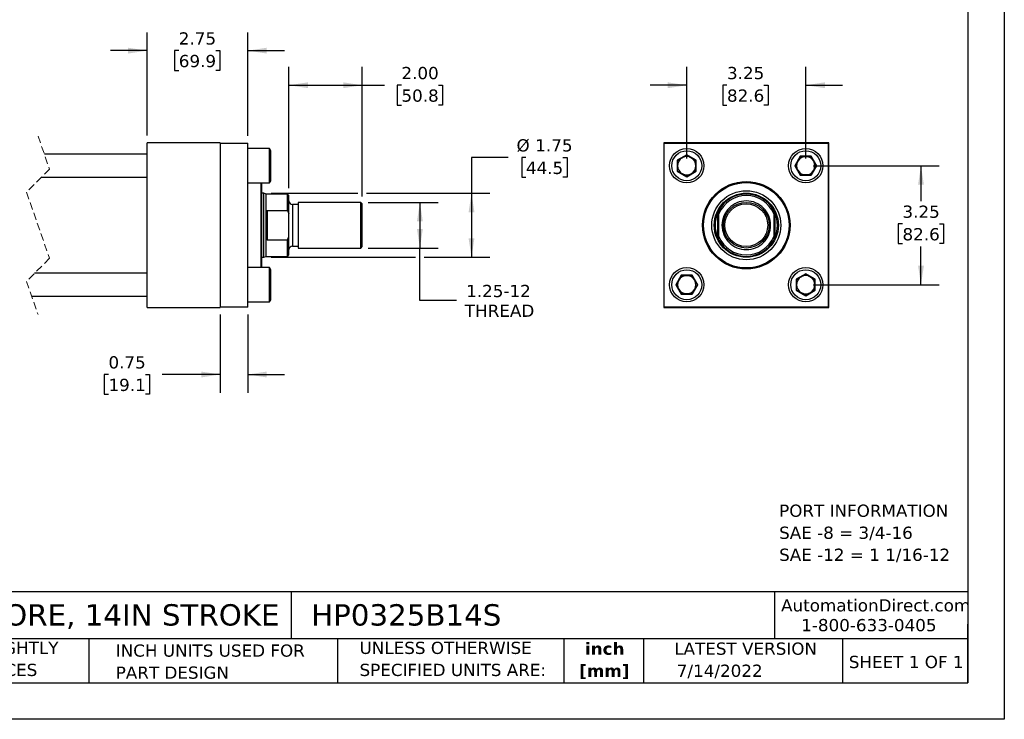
# Model space of a CAD drawing. Header units: inches. Extents: x 0 to 44, y 0 to 34.
# Tile 2 of 3: x 17.1 to 44, y 0 to 19.1. Entities that reach past the tile are written whole.
import ezdxf

# ---------------------------------------------------------------- set-up
doc = ezdxf.new("R2010")
doc.units = ezdxf.units.IN
doc.header["$LTSCALE"] = 4
doc.header["$MEASUREMENT"] = 0
doc.linetypes.add('SLD-Dashed', pattern=[0.075, 0.05, -0.025])
doc.linetypes.add('SLD-Solid', pattern=[0])
doc.layers.add('DIMENSIONS', color=140, linetype='SLD-Solid', lineweight=25)
doc.layers.add('TEXT', color=140, linetype='SLD-Solid', lineweight=25)
doc.styles.add('SLDTEXTSTYLE0', font='VERDANA.TTF')
doc.styles.add('SLDTEXTSTYLE1', font='VERDANAB.TTF')
doc.dimstyles.new('SLDDIMSTYLE0', dxfattribs={"dimtxt": 0.339844, "dimasz": 0.52, "dimexe": 0, "dimexo": 0.0625, "dimgap": 0.084961, "dimtad": 0, "dimtih": 1, "dimtoh": 1, "dimrnd": 1e-09, "dimzin": 12, "dimdsep": 46, "dimtxsty": 'SLDTEXTSTYLE0', "dimsah": 1, "dimcen": 0.09, "dimadec": 0, "dimazin": 3, "dimtfac": 1, "dimtofl": 0, "dimtmove": 0, "dimatfit": 3, "dimfxl": 0, "dimfrac": 2, "dimtolj": 1, "dimtzin": 12, "dimarcsym": 0})
doc.dimstyles.new('SLDDIMSTYLE1', dxfattribs={"dimtxt": 0.339844, "dimasz": 0.52, "dimexe": 0, "dimexo": 0.0625, "dimgap": 0.084961, "dimtad": 0, "dimtih": 1, "dimtoh": 1, "dimrnd": 1e-09, "dimzin": 12, "dimdsep": 46, "dimtxsty": 'SLDTEXTSTYLE0', "dimsah": 1, "dimcen": 0.09, "dimadec": 0, "dimazin": 3, "dimtfac": 1, "dimtmove": 0, "dimatfit": 0, "dimfxl": 0, "dimfrac": 2, "dimtolj": 1, "dimtzin": 12, "dimarcsym": 0})
doc.dimstyles.new('SLDDIMSTYLE2', dxfattribs={"dimtxt": 0.339844, "dimasz": 0.52, "dimexe": 0, "dimexo": 0.0625, "dimgap": 0.084961, "dimtad": 0, "dimtih": 1, "dimtoh": 1, "dimrnd": 1e-09, "dimdsep": 46, "dimtxsty": 'SLDTEXTSTYLE0', "dimsah": 1, "dimcen": 0.09, "dimadec": 0, "dimazin": 2, "dimtfac": 1, "dimtmove": 0, "dimatfit": 0, "dimfxl": 0, "dimfrac": 2, "dimtolj": 1, "dimtzin": 12, "dimarcsym": 0})
doc.dimstyles.new('SLDDIMSTYLE3', dxfattribs={"dimtxt": 0.339844, "dimasz": 0.52, "dimexe": 0, "dimexo": 0.0625, "dimgap": 0.084961, "dimtad": 0, "dimtih": 1, "dimtoh": 1, "dimrnd": 1e-09, "dimzin": 4, "dimdsep": 46, "dimtxsty": 'SLDTEXTSTYLE0', "dimsah": 1, "dimcen": 0.09, "dimadec": 0, "dimazin": 1, "dimtfac": 1, "dimtofl": 0, "dimtmove": 0, "dimatfit": 3, "dimfxl": 0, "dimfrac": 2, "dimtolj": 1, "dimtzin": 12, "dimarcsym": 0})

# ---------------------------------------------------------------- blocks, each defined once
blk = doc.blocks.new('SW_NOTE_0')
at = {"layer": 'TEXT', "color": 0, "char_height": 0.33333, "attachment_point": 1, "style": 'SLDTEXTSTYLE0'}
for s, insert in [('PORT INFORMATION', (0, 0.423)), ('SAE -8 = 3/4-16', (0, -0.179)), ('SAE -12 = 1 1/16-12', (0, -0.78))]:
    blk.add_mtext(s, dxfattribs=dict(at, insert=insert))
blk = doc.blocks.new('SW_NOTE_0_1')
at = {"layer": 'TEXT', "color": 0, "char_height": 0.3333, "attachment_point": 2, "style": 'SLDTEXTSTYLE1'}
for s, insert in [('inch', (0.5, 0.423)), ('[mm]', (0.489, -0.179))]:
    blk.add_mtext(s, dxfattribs=dict(at, insert=insert))
blk = doc.blocks.new('SW_NOTE_0_2')
at = {"layer": 'TEXT', "color": 0, "char_height": 0.33333, "attachment_point": 1, "style": 'SLDTEXTSTYLE0'}
for s, insert in [('UNLESS OTHERWISE ', (0, 0.423)), ('SPECIFIED UNITS ARE:', (0, -0.179))]:
    blk.add_mtext(s, dxfattribs=dict(at, insert=insert))
blk = doc.blocks.new('SW_NOTE_0_3')
at = {"layer": 'TEXT', "color": 0, "char_height": 0.33333, "attachment_point": 1, "style": 'SLDTEXTSTYLE0'}
for s, insert in [('PART DIMENSIONS MAY DIFFER SLIGHTLY ', (0, 0.423)), ("DUE TO MANUFACTURER'S VARIANCES", (0, -0.179))]:
    blk.add_mtext(s, dxfattribs=dict(at, insert=insert))
blk = doc.blocks.new('SW_NOTE_0_6')
at = {"layer": 'TEXT', "color": 0, "char_height": 0.33333, "attachment_point": 1, "style": 'SLDTEXTSTYLE0'}
for s, insert in [('INCH UNITS USED FOR ', (0, 0.423)), ('PART DESIGN', (0, -0.179))]:
    blk.add_mtext(s, dxfattribs=dict(at, insert=insert))
blk = doc.blocks.new('_D_1')
at = {"layer": 'DIMENSIONS'}
for p, q in [((20.593, 15.946), (20.593, 18.765)), ((23.343, 15.936), (23.343, 18.765)), ((20.593, 18.265), (19.593, 18.265)), ((21.459, 18.265), (21.345, 18.265)), ((21.345, 18.265), (21.345, 17.725)), ((22.469, 18.265), (22.583, 18.265)), ((22.583, 18.265), (22.583, 17.725)), ((23.343, 18.265), (24.343, 18.265)), ((21.345, 17.725), (21.459, 17.725)), ((22.583, 17.725), (22.469, 17.725))]:
    blk.add_line(p, q, dxfattribs=at)
for points in [[(20.593, 18.265), (20.073, 18.345), (20.073, 18.185)], [(23.343, 18.265), (23.863, 18.185), (23.863, 18.345)]]:
    blk.add_solid(points, dxfattribs=at)
at = {"layer": 'DIMENSIONS', "char_height": 0.3333, "attachment_point": 1, "style": 'SLDTEXTSTYLE0'}
for s, insert in [('2.75', (21.459, 18.765)), ('69.9', (21.459, 18.148))]:
    blk.add_mtext(s, dxfattribs=dict(at, insert=insert))
blk = doc.blocks.new('_D_2')
at = {"layer": 'DIMENSIONS'}
for p, q in [((22.593, 11.056), (22.593, 8.919)), ((23.343, 11.056), (23.343, 8.919)), ((19.538, 9.419), (19.424, 9.419)), ((19.424, 9.419), (19.424, 8.879)), ((20.548, 9.419), (20.662, 9.419)), ((20.662, 9.419), (20.662, 8.879)), ((22.593, 9.419), (21.008, 9.419)), ((23.343, 9.419), (24.343, 9.419)), ((19.424, 8.879), (19.538, 8.879)), ((20.662, 8.879), (20.548, 8.879))]:
    blk.add_line(p, q, dxfattribs=at)
for points in [[(22.593, 9.419), (22.073, 9.499), (22.073, 9.339)], [(23.343, 9.419), (23.863, 9.339), (23.863, 9.499)]]:
    blk.add_solid(points, dxfattribs=at)
at = {"layer": 'DIMENSIONS', "char_height": 0.3333, "attachment_point": 1, "style": 'SLDTEXTSTYLE0'}
for s, insert in [('0.75', (19.538, 9.918)), ('19.1', (19.538, 9.302))]:
    blk.add_mtext(s, dxfattribs=dict(at, insert=insert))
blk = doc.blocks.new('_D_3')
at = {"layer": 'DIMENSIONS'}
for p, q in [((24.468, 14.507), (24.468, 17.82)), ((26.468, 14.281), (26.468, 17.82)), ((24.468, 17.32), (26.468, 17.32)), ((26.468, 17.32), (27.078, 17.32)), ((27.538, 17.32), (27.424, 17.32)), ((27.424, 17.32), (27.424, 16.78)), ((28.548, 17.32), (28.662, 17.32)), ((28.662, 17.32), (28.662, 16.78)), ((27.424, 16.78), (27.538, 16.78)), ((28.662, 16.78), (28.548, 16.78))]:
    blk.add_line(p, q, dxfattribs=at)
for points in [[(24.468, 17.32), (24.988, 17.24), (24.988, 17.4)], [(26.468, 17.32), (25.948, 17.4), (25.948, 17.24)]]:
    blk.add_solid(points, dxfattribs=at)
at = {"layer": 'DIMENSIONS', "char_height": 0.3333, "attachment_point": 1, "style": 'SLDTEXTSTYLE0'}
for s, insert in [('2.00', (27.538, 17.82)), ('50.8', (27.538, 17.204))]:
    blk.add_mtext(s, dxfattribs=dict(at, insert=insert))
blk = doc.blocks.new('_D_4')
at = {"layer": 'DIMENSIONS'}
for p, q in [((26.628, 14.121), (28.543, 14.121)), ((28.043, 14.121), (28.043, 12.871)), ((26.628, 12.871), (28.543, 12.871)), ((28.043, 11.444), (28.043, 12.871)), ((29.043, 11.444), (28.043, 11.444))]:
    blk.add_line(p, q, dxfattribs=at)
for points in [[(28.043, 14.121), (27.963, 13.601), (28.123, 13.601)], [(28.043, 12.871), (28.123, 13.391), (27.963, 13.391)]]:
    blk.add_solid(points, dxfattribs=at)
at = {"layer": 'DIMENSIONS', "char_height": 0.3333, "attachment_point": 1, "style": 'SLDTEXTSTYLE0'}
for s, insert in [('1.25-12', (29.305, 11.867)), ('THREAD', (29.271, 11.327))]:
    blk.add_mtext(s, dxfattribs=dict(at, insert=insert))
blk = doc.blocks.new('_D_5')
at = {"layer": 'DIMENSIONS'}
for p, q in [((30.452, 15.346), (29.452, 15.346)), ((29.452, 15.346), (29.452, 14.371)), ((30.937, 15.346), (30.823, 15.346)), ((30.823, 15.346), (30.823, 14.806)), ((31.947, 15.346), (32.061, 15.346)), ((32.061, 15.346), (32.061, 14.806)), ((30.823, 14.806), (30.937, 14.806)), ((32.061, 14.806), (31.947, 14.806)), ((23.979, 14.371), (26.348, 14.371)), ((26.588, 14.371), (29.952, 14.371)), ((29.452, 14.371), (29.452, 12.621)), ((23.979, 12.621), (27.923, 12.621)), ((28.163, 12.621), (29.952, 12.621))]:
    blk.add_line(p, q, dxfattribs=at)
for points in [[(29.452, 14.371), (29.372, 13.851), (29.532, 13.851)], [(29.452, 12.621), (29.532, 13.141), (29.372, 13.141)]]:
    blk.add_solid(points, dxfattribs=at)
at = {"layer": 'DIMENSIONS', "char_height": 0.3333, "attachment_point": 1, "style": 'SLDTEXTSTYLE0'}
for s, insert in [('%%c', (30.681, 15.845)), ('1.75', (31.194, 15.845)), ('44.5', (30.937, 15.229))]:
    blk.add_mtext(s, dxfattribs=dict(at, insert=insert))
blk = doc.blocks.new('_D_6')
at = {"layer": 'DIMENSIONS'}
for p, q in [((35.33, 15.321), (35.33, 17.82)), ((38.58, 15.321), (38.58, 17.82)), ((35.33, 17.32), (34.33, 17.32)), ((36.428, 17.32), (36.314, 17.32)), ((36.314, 17.32), (36.314, 16.78)), ((37.438, 17.32), (37.552, 17.32)), ((37.552, 17.32), (37.552, 16.78)), ((38.58, 17.32), (39.58, 17.32)), ((36.314, 16.78), (36.428, 16.78)), ((37.552, 16.78), (37.438, 16.78))]:
    blk.add_line(p, q, dxfattribs=at)
for points in [[(35.33, 17.32), (34.81, 17.4), (34.81, 17.24)], [(38.58, 17.32), (39.1, 17.24), (39.1, 17.4)]]:
    blk.add_solid(points, dxfattribs=at)
at = {"layer": 'DIMENSIONS', "char_height": 0.3333, "attachment_point": 1, "style": 'SLDTEXTSTYLE0'}
for s, insert in [('3.25', (36.428, 17.82)), ('82.6', (36.428, 17.204))]:
    blk.add_mtext(s, dxfattribs=dict(at, insert=insert))
blk = doc.blocks.new('_D_7')
at = {"layer": 'DIMENSIONS'}
for p, q in [((38.78, 15.121), (42.225, 15.121)), ((41.725, 15.121), (41.725, 14.15)), ((41.22, 13.534), (41.106, 13.534)), ((41.106, 13.534), (41.106, 12.994)), ((42.23, 13.534), (42.344, 13.534)), ((42.344, 13.534), (42.344, 12.994)), ((41.106, 12.994), (41.22, 12.994)), ((41.725, 11.871), (41.725, 12.918)), ((42.344, 12.994), (42.23, 12.994)), ((38.78, 11.871), (42.225, 11.871))]:
    blk.add_line(p, q, dxfattribs=at)
for points in [[(41.725, 15.121), (41.645, 14.601), (41.805, 14.601)], [(41.725, 11.871), (41.805, 12.391), (41.645, 12.391)]]:
    blk.add_solid(points, dxfattribs=at)
at = {"layer": 'DIMENSIONS', "char_height": 0.3333, "attachment_point": 1, "style": 'SLDTEXTSTYLE0'}
for s, insert in [('3.25', (41.22, 14.033)), ('82.6', (41.22, 13.417))]:
    blk.add_mtext(s, dxfattribs=dict(at, insert=insert))

msp = doc.modelspace()

# ---------------------------------------------------------------- linework, layer by layer
at = {"color": 7, "linetype": 'SLD-Solid'}
for p, q in [((44, 34), (44, 0)), ((44, 0), (0, 0))]:
    msp.add_line(p, q, dxfattribs=at)
at = {"color": 7, "linetype": 'SLD-Dashed', "lineweight": 18}
for p, q in [((17.615, 15.933), (17.93, 15.029)), ((17.93, 15.029), (17.3, 14.399)), ((17.3, 14.399), (17.93, 12.592)), ((17.93, 12.592), (17.3, 11.962)), ((17.3, 11.962), (17.615, 11.058))]:
    msp.add_line(p, q, dxfattribs=at)
for p, q in [((20.593, 11.246), (20.593, 15.746)), ((22.593, 15.746), (20.593, 15.746)), ((22.593, 15.746), (22.593, 11.246)), ((22.593, 15.736), (23.343, 15.736)), ((23.343, 11.256), (23.343, 15.736)), ((34.705, 15.746), (34.705, 11.246)), ((39.205, 15.746), (34.705, 15.746)), ((34.715, 11.256), (34.715, 15.736)), ((34.715, 15.736), (39.195, 15.736)), ((39.195, 15.736), (39.195, 11.256)), ((39.205, 11.246), (39.205, 15.746)), ((20.593, 15.433), (17.789, 15.433)), ((23.933, 15.59), (23.343, 15.59)), ((23.968, 15.53), (23.933, 15.59)), ((23.933, 14.652), (23.933, 15.59)), ((23.968, 14.712), (23.968, 15.53)), ((35.33, 15.421), (35.07, 15.271)), ((35.08, 15.265), (35.33, 15.409)), ((35.59, 15.271), (35.33, 15.421)), ((35.33, 15.409), (35.33, 15.421)), ((35.33, 15.409), (35.58, 15.265)), ((38.43, 15.381), (38.28, 15.121)), ((38.292, 15.121), (38.436, 15.371)), ((38.73, 15.381), (38.43, 15.381)), ((38.436, 15.371), (38.43, 15.381)), ((38.436, 15.371), (38.725, 15.371)), ((38.725, 15.371), (38.73, 15.381)), ((38.725, 15.371), (38.869, 15.121)), ((38.881, 15.121), (38.73, 15.381)), ((35.08, 15.265), (35.07, 15.271)), ((35.07, 15.271), (35.07, 14.97)), ((35.08, 14.976), (35.08, 15.265)), ((35.58, 15.265), (35.59, 15.271)), ((35.58, 15.265), (35.58, 14.976)), ((35.59, 14.97), (35.59, 15.271)), ((38.28, 15.121), (38.43, 14.861)), ((38.292, 15.121), (38.28, 15.121)), ((38.436, 14.871), (38.292, 15.121)), ((38.869, 15.121), (38.725, 14.871)), ((38.73, 14.861), (38.881, 15.121)), ((38.869, 15.121), (38.881, 15.121)), ((17.709, 14.808), (20.593, 14.808)), ((35.08, 14.976), (35.07, 14.97)), ((35.07, 14.97), (35.33, 14.82)), ((35.33, 14.832), (35.08, 14.976)), ((35.58, 14.976), (35.33, 14.832)), ((35.33, 14.82), (35.59, 14.97)), ((35.33, 14.832), (35.33, 14.82)), ((35.59, 14.97), (35.58, 14.976)), ((38.43, 14.861), (38.436, 14.871)), ((38.43, 14.861), (38.73, 14.861)), ((38.725, 14.871), (38.436, 14.871)), ((38.725, 14.871), (38.73, 14.861)), ((23.343, 14.652), (23.933, 14.652)), ((23.705, 12.34), (23.705, 14.652)), ((23.725, 12.34), (23.725, 14.652)), ((23.933, 14.652), (23.968, 14.712)), ((23.779, 14.371), (23.725, 14.371)), ((23.843, 14.347), (23.779, 14.371)), ((23.779, 13.496), (23.779, 14.371)), ((24.428, 14.347), (23.843, 14.347)), ((23.843, 13.834), (23.843, 14.347)), ((24.468, 14.307), (24.428, 14.347)), ((24.428, 13.899), (24.428, 14.347)), ((24.468, 13.805), (24.468, 14.307)), ((24.718, 14.065), (24.563, 14.065)), ((24.563, 14.065), (24.563, 13.496)), ((26.428, 14.121), (24.718, 14.121)), ((24.718, 14.121), (24.718, 13.496)), ((26.468, 14.081), (26.428, 14.121)), ((26.428, 13.496), (26.428, 14.121)), ((26.468, 12.911), (26.468, 14.081)), ((23.843, 13.157), (23.843, 13.834)), ((23.874, 13.899), (23.874, 13.092)), ((23.874, 13.899), (24.428, 13.899)), ((24.428, 13.899), (24.468, 13.805)), ((24.468, 13.186), (24.468, 13.805)), ((36.174, 13.157), (36.174, 13.834)), ((36.205, 13.186), (36.205, 13.805)), ((37.705, 13.805), (37.705, 13.186)), ((37.737, 13.834), (37.737, 13.157)), ((23.779, 12.621), (23.779, 13.496)), ((24.563, 13.496), (24.563, 12.926)), ((24.718, 13.496), (24.718, 12.871)), ((26.428, 12.871), (26.428, 13.496)), ((24.428, 13.092), (24.468, 13.186)), ((24.468, 12.684), (24.468, 13.186)), ((23.843, 12.644), (23.843, 13.157)), ((24.428, 13.092), (23.874, 13.092)), ((24.428, 12.644), (24.428, 13.092)), ((24.563, 12.926), (24.718, 12.926)), ((26.428, 12.871), (26.468, 12.911)), ((23.779, 12.621), (23.843, 12.644)), ((23.843, 12.644), (24.428, 12.644)), ((24.428, 12.644), (24.468, 12.684)), ((24.718, 12.871), (26.428, 12.871)), ((23.725, 12.621), (23.779, 12.621)), ((20.593, 12.183), (17.521, 12.183)), ((23.933, 12.34), (23.343, 12.34)), ((23.968, 12.28), (23.933, 12.34)), ((23.933, 11.402), (23.933, 12.34)), ((23.968, 11.871), (23.968, 12.28)), ((35.18, 12.131), (35.03, 11.871)), ((35.042, 11.871), (35.186, 12.121)), ((35.186, 12.121), (35.18, 12.131)), ((35.48, 12.131), (35.18, 12.131)), ((35.186, 12.121), (35.475, 12.121)), ((35.48, 12.131), (35.475, 12.121)), ((35.475, 12.121), (35.619, 11.871)), ((35.631, 11.871), (35.48, 12.131)), ((38.58, 12.171), (38.32, 12.021)), ((38.33, 12.015), (38.58, 12.159)), ((38.58, 12.159), (38.58, 12.171)), ((38.84, 12.021), (38.58, 12.171)), ((38.58, 12.159), (38.83, 12.015)), ((23.968, 11.462), (23.968, 11.871)), ((35.042, 11.871), (35.03, 11.871)), ((35.03, 11.871), (35.18, 11.611)), ((35.186, 11.621), (35.042, 11.871)), ((35.619, 11.871), (35.475, 11.621)), ((35.48, 11.611), (35.631, 11.871)), ((35.619, 11.871), (35.631, 11.871)), ((38.32, 12.021), (38.32, 11.72)), ((38.32, 12.021), (38.33, 12.015)), ((38.33, 11.726), (38.33, 12.015)), ((38.83, 12.015), (38.84, 12.021)), ((38.83, 12.015), (38.83, 11.726)), ((38.84, 11.72), (38.84, 12.021)), ((35.186, 11.621), (35.18, 11.611)), ((35.18, 11.611), (35.48, 11.611)), ((35.475, 11.621), (35.186, 11.621)), ((35.475, 11.621), (35.48, 11.611)), ((38.33, 11.726), (38.32, 11.72)), ((38.32, 11.72), (38.58, 11.57)), ((38.58, 11.582), (38.33, 11.726)), ((38.83, 11.726), (38.58, 11.582)), ((38.58, 11.57), (38.84, 11.72)), ((38.58, 11.582), (38.58, 11.57)), ((38.83, 11.726), (38.84, 11.72)), ((17.441, 11.558), (20.593, 11.558)), ((23.343, 11.402), (23.933, 11.402)), ((23.933, 11.402), (23.968, 11.462)), ((20.593, 11.246), (22.593, 11.246)), ((23.343, 11.256), (22.593, 11.256)), ((34.705, 11.246), (39.205, 11.246)), ((39.195, 11.256), (34.715, 11.256))]:
    msp.add_line(p, q)
for centre, radius in [((35.33, 15.121), 0.469), ((35.33, 15.121), 0.409), ((38.58, 15.121), 0.469), ((38.58, 15.121), 0.409), ((36.955, 13.496), 1.195), ((36.955, 13.496), 1.187), ((36.955, 13.496), 1.167), ((36.955, 13.496), 0.942), ((36.955, 13.496), 0.875), ((36.955, 13.496), 0.876), ((36.955, 13.496), 0.625), ((36.955, 13.496), 0.585), ((35.33, 11.871), 0.469), ((35.33, 11.871), 0.409), ((38.58, 11.871), 0.469), ((38.58, 11.871), 0.409)]:
    msp.add_circle(centre, radius)
for centre, radius, start, end in [((35.33, 15.121), 0.25, 120, 180), ((35.33, 15.121), 0.25, 60, 120), ((35.33, 15.121), 0.25, 0, 60), ((38.58, 15.121), 0.25, 90, 150), ((38.58, 15.121), 0.25, 30, 90), ((35.33, 15.121), 0.25, 180, 240), ((35.33, 15.121), 0.25, 300, 0), ((38.58, 15.121), 0.25, 150, 210), ((38.58, 15.121), 0.25, 330, 30), ((35.33, 15.121), 0.25, 240, 300), ((38.58, 15.121), 0.25, 210, 270), ((38.58, 15.121), 0.25, 270, 330), ((36.955, 13.496), 0.852, 28.2612, 151.7388), ((36.955, 13.496), 0.811, 22.4498, 157.5502), ((24.563, 14.16), 0.095, 179.9998, 270.0003), ((36.955, 13.496), 0.851, 156.5631, 203.4369), ((36.955, 13.496), 0.851, 336.5631, 23.4369), ((36.955, 13.496), 0.811, 202.4498, 337.5502), ((24.563, 12.831), 0.095, 89.9997, 180.0002), ((36.955, 13.496), 0.852, 208.2612, 331.7388), ((35.33, 11.871), 0.25, 90, 150), ((35.33, 11.871), 0.25, 30, 90), ((38.58, 11.871), 0.25, 60, 120), ((35.33, 11.871), 0.25, 150, 210), ((35.33, 11.871), 0.25, 330, 30), ((38.58, 11.871), 0.25, 120, 180), ((38.58, 11.871), 0.25, 180, 240), ((38.58, 11.871), 0.25, 360, 60), ((38.58, 11.871), 0.25, 300, 360), ((35.33, 11.871), 0.25, 210, 270), ((35.33, 11.871), 0.25, 270, 330), ((38.58, 11.871), 0.25, 240, 300)]:
    msp.add_arc(centre, radius, start, end)
for points, knots in [([(37.62, 13.496), (37.62, 13.672), (37.55, 13.841), (37.301, 14.09), (37.132, 14.16), (36.779, 14.16), (36.61, 14.09), (36.361, 13.841), (36.291, 13.672), (36.291, 13.496)], [0, 0, 0, 0, 0.25, 0.25, 0.5, 0.5, 0.75, 0.75, 1, 1, 1, 1]), ([(23.843, 13.834), (23.844, 13.847), (23.845, 13.863), (23.853, 13.883), (23.859, 13.892), (23.867, 13.897), (23.871, 13.899), (23.874, 13.899), (23.874, 13.899)], [0, 0, 0, 0, 0.48011, 0.629561, 0.821046, 0.899809, 0.981761, 1, 1, 1, 1]), ([(36.174, 13.834), (36.177, 13.841), (36.18, 13.847), (36.186, 13.86), (36.188, 13.866), (36.194, 13.878), (36.197, 13.884), (36.201, 13.891), (36.203, 13.894), (36.205, 13.898), (36.205, 13.899), (36.205, 13.899)], [0, 0, 0, 0, 0.25, 0.25, 0.5, 0.5, 0.75, 0.75, 0.875, 0.875, 1, 1, 1, 1]), ([(37.705, 13.899), (37.705, 13.899), (37.706, 13.898), (37.708, 13.894), (37.709, 13.892), (37.713, 13.884), (37.716, 13.878), (37.722, 13.866), (37.725, 13.86), (37.731, 13.847), (37.734, 13.841), (37.737, 13.834)], [0, 0, 0, 0, 0.125, 0.125, 0.25, 0.25, 0.5, 0.5, 0.75, 0.75, 1, 1, 1, 1]), ([(36.291, 13.496), (36.291, 13.319), (36.361, 13.15), (36.61, 12.901), (36.779, 12.831), (37.132, 12.831), (37.301, 12.901), (37.55, 13.15), (37.62, 13.319), (37.62, 13.496)], [0, 0, 0, 0, 0.25, 0.25, 0.5, 0.5, 0.75, 0.75, 1, 1, 1, 1]), ([(23.874, 13.092), (23.873, 13.093), (23.869, 13.093), (23.862, 13.096), (23.855, 13.104), (23.845, 13.125), (23.844, 13.144), (23.843, 13.157)], [0, 0, 0, 0, 0.068492, 0.15034, 0.272808, 0.497251, 1, 1, 1, 1]), ([(36.205, 13.092), (36.205, 13.092), (36.205, 13.094), (36.203, 13.097), (36.201, 13.1), (36.197, 13.107), (36.194, 13.113), (36.188, 13.125), (36.186, 13.131), (36.18, 13.144), (36.177, 13.15), (36.174, 13.157)], [0, 0, 0, 0, 0.125, 0.125, 0.25, 0.25, 0.5, 0.5, 0.75, 0.75, 1, 1, 1, 1]), ([(37.737, 13.157), (37.734, 13.15), (37.731, 13.144), (37.725, 13.131), (37.722, 13.125), (37.716, 13.113), (37.713, 13.107), (37.709, 13.1), (37.708, 13.097), (37.706, 13.094), (37.705, 13.092), (37.705, 13.092)], [0, 0, 0, 0, 0.25, 0.25, 0.5, 0.5, 0.75, 0.75, 0.875, 0.875, 1, 1, 1, 1])]:
    msp.add_open_spline(points, degree=3, knots=knots)
for points in [[(36.205, 13.899), (36.205, 13.868), (36.205, 13.837), (36.205, 13.805)], [(37.705, 13.805), (37.705, 13.837), (37.705, 13.868), (37.705, 13.899)], [(36.205, 13.092), (36.205, 13.123), (36.205, 13.154), (36.205, 13.186)], [(37.705, 13.186), (37.705, 13.154), (37.705, 13.123), (37.705, 13.092)]]:
    msp.add_open_spline(points, degree=3)
at = {"layer": 'TEXT'}
for p, q in [((43, 33), (43, 1)), ((43, 3.484), (1, 3.484)), ((24.529, 3.484), (24.529, 2.2)), ((37.728, 3.484), (37.728, 2.2)), ((43, 1), (43, 2.6)), ((43, 2.2), (1, 2.2)), ((18.999, 2.2), (18.999, 1)), ((25.792, 2.2), (25.792, 1)), ((31.972, 2.2), (31.972, 1)), ((34.144, 2.2), (34.144, 1)), ((39.582, 2.2), (39.582, 1)), ((1, 1), (43, 1))]:
    msp.add_line(p, q, dxfattribs=at)

# ---------------------------------------------------------------- block references
for name, p in [('SW_NOTE_0', (37.852, 5.442)), ('SW_NOTE_0_3', (8.68, 1.696)), ('SW_NOTE_0_6', (19.737, 1.622)), ('SW_NOTE_0_2', (26.395, 1.696)), ('SW_NOTE_0_1', (32.59, 1.673))]:
    msp.add_blockref(name, p, dxfattribs=at)

# ---------------------------------------------------------------- texts
at = {"layer": 'TEXT', "style": 'SLDTEXTSTYLE0'}
for s, insert, char_height, attachment_point in [('AutomationDirect.com', (37.905, 3.281), 0.33333, 1), ('HYDRAULIC CYLINDER: NFPA, 3.25IN BORE, 14IN STROKE', (1.254, 3.145), 0.58333, 1), ('HP0325B14S', (25.072, 3.145), 0.5833, 1), ('1-800-633-0405', (38.455, 2.74), 0.33333, 1), ('LATEST VERSION', (36.937, 2.098), 0.33333, 2), ('SHEET 1 OF 1', (39.755, 1.734), 0.33333, 1), ('7/14/2022', (35.057, 1.494), 0.3333, 1)]:
    msp.add_mtext(s, dxfattribs=dict(at, insert=insert, char_height=char_height, attachment_point=attachment_point))

# ---------------------------------------------------------------- dimensions: what is measured, and where the dimension line sits
at = {"layer": 'DIMENSIONS'}
for base, p1, p2, dimstyle, picture, middle in [((23.343, 18.265), (20.593, 15.746), (23.343, 15.736), 'SLDDIMSTYLE1', '_D_1', (21.964, 18.265)), ((24.468, 17.32), (26.468, 14.081), (24.468, 14.307), 'SLDDIMSTYLE3', '_D_3', (28.043, 17.32)), ((22.593, 9.419), (23.343, 11.256), (22.593, 11.256), 'SLDDIMSTYLE2', '_D_2', (20.043, 9.419))]:
    dim = msp.add_linear_dim(base=base, p1=p1, p2=p2, dimstyle=dimstyle, dxfattribs=at)
    dim.commit()
    dim.dimension.update_dxf_attribs({"geometry": picture, "text_midpoint": middle, "dimtype": 160})
for base, p1, p2, angle, dimstyle, picture, middle in [((38.58, 17.32), (35.33, 15.121), (38.58, 15.121), 0, 'SLDDIMSTYLE1', '_D_6', (36.933, 17.32)), ((41.725, 11.871), (38.58, 15.121), (38.58, 11.871), 90, 'SLDDIMSTYLE0', '_D_7', (41.725, 13.534))]:
    dim = msp.add_linear_dim(base=base, p1=p1, p2=p2, angle=angle, dimstyle=dimstyle, dxfattribs=at)
    dim.commit()
    dim.dimension.update_dxf_attribs({"geometry": picture, "text_midpoint": middle, "dimtype": 160})
for base, p1, p2, text, picture, middle in [((29.452, 12.621), (23.779, 14.371), (23.779, 12.621), '%%c<>', '_D_5', (29.452, 15.346)), ((28.043, 12.871), (26.428, 14.121), (26.428, 12.871), '1.25-12\\PTHREAD', '_D_4', (28.043, 11.444))]:
    dim = msp.add_linear_dim(base=base, p1=p1, p2=p2, angle=90, text=text, dimstyle='SLDDIMSTYLE0', dxfattribs=at)
    dim.commit()
    dim.dimension.update_dxf_attribs({"geometry": picture, "text_midpoint": middle, "dimtype": 160})

doc.saveas('drawing.dxf')
